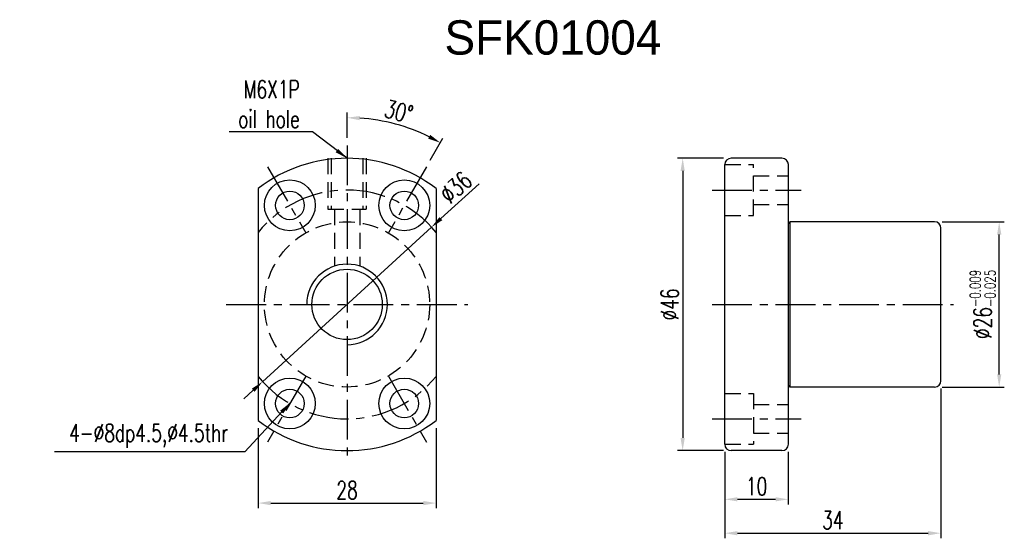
# Model space of a CAD drawing. Extents: x 19 to 174, y 58 to 139.
import ezdxf

# ---------------------------------------------------------------- set-up
doc = ezdxf.new("R2010")
doc.units = 0
doc.header["$LTSCALE"] = 5
doc.header["$MEASUREMENT"] = 0
doc.linetypes.add('CENTER', pattern=[2, 1.25, -0.25, 0.25, -0.25])
doc.linetypes.add('DASHED', pattern=[0.75, 0.5, -0.25])
for name, color, linetype in [('DIM', 4, 'CONTINUOUS'), ('HIDDEN', 7, 'CONTINUOUS'), ('MAIN', 7, 'CONTINUOUS'), ('OUT', 3, 'CONTINUOUS')]:
    doc.layers.add(name, color=color, linetype=linetype)
doc.styles.add('DIM-7', font='SIMPLEX.shx', dxfattribs={"width": 0.7, "bigfont": 'chineset.shx'})
doc.dimstyles.new('CNS', dxfattribs={"dimtxt": 3.5, "dimasz": 2.5, "dimexe": 1, "dimexo": 1.5, "dimgap": 0.09, "dimtad": 0, "dimdsep": 46, "dimtxsty": 'DIM-7', "dimcen": 0.09, "dimclrd": 1, "dimclre": 1, "dimclrt": 4, "dimadec": 0, "dimazin": 0, "dimtfac": 1, "dimtix": 1, "dimtmove": 2, "dimatfit": 3, "dimfxl": 1, "dimtvp": 0.971429, "dimtolj": 1, "dimarcsym": 0})

# ---------------------------------------------------------------- blocks, each defined once
blk = doc.blocks.new('*D0')
at = {"layer": 'DIM', "color": 7, "linetype": 'Continuous', "lineweight": -2, "transparency": 16777216}
for p, q in [((56.78, 74.89), (56.78, 62.29)), ((84.78, 74.89), (84.78, 62.29)), ((58.78, 63.09), (82.78, 63.09))]:
    blk.add_line(p, q, dxfattribs=at)
at = {"layer": 'DIM', "color": 7, "linetype": 'Continuous', "transparency": 16777216}
for points in [[(58.78, 63.42), (58.78, 62.75), (56.78, 63.09)], [(82.78, 63.42), (82.78, 62.75), (84.78, 63.09)]]:
    blk.add_solid(points, dxfattribs=at)
at = {"layer": 'DIM', "color": 7, "linetype": 'Continuous', "transparency": 16777216, "insert": (70.78, 65.13), "char_height": 2.8, "attachment_point": 5, "style": 'DIM-7'}
blk.add_mtext('\\A1;28', dxfattribs=at)
blk = doc.blocks.new('*D1')
at = {"layer": 'DIM', "color": 7, "linetype": 'Continuous', "lineweight": -2, "transparency": 16777216}
for p, q in [((164.21, 81.14), (164.21, 57.55)), ((130.21, 71.14), (130.21, 57.55)), ((132.21, 58.35), (162.21, 58.35))]:
    blk.add_line(p, q, dxfattribs=at)
at = {"layer": 'DIM', "color": 7, "linetype": 'Continuous', "transparency": 16777216}
for points in [[(132.21, 58.68), (132.21, 58.01), (130.21, 58.35)], [(162.21, 58.68), (162.21, 58.01), (164.21, 58.35)]]:
    blk.add_solid(points, dxfattribs=at)
at = {"layer": 'DIM', "color": 7, "linetype": 'Continuous', "transparency": 16777216, "insert": (147.21, 60.39), "char_height": 2.8, "attachment_point": 5, "style": 'DIM-7'}
blk.add_mtext('\\A1;34', dxfattribs=at)
blk = doc.blocks.new('*D2')
at = {"layer": 'DIM', "color": 7, "linetype": 'Continuous', "lineweight": -2, "transparency": 16777216}
for p, q in [((130.21, 71.14), (130.21, 62.88)), ((140.21, 71.14), (140.21, 62.88)), ((132.21, 63.68), (138.21, 63.68))]:
    blk.add_line(p, q, dxfattribs=at)
at = {"layer": 'DIM', "color": 7, "linetype": 'Continuous', "transparency": 16777216}
for points in [[(132.21, 64.01), (132.21, 63.35), (130.21, 63.68)], [(138.21, 64.01), (138.21, 63.35), (140.21, 63.68)]]:
    blk.add_solid(points, dxfattribs=at)
at = {"layer": 'DIM', "color": 7, "linetype": 'Continuous', "transparency": 16777216, "insert": (135.21, 65.72), "char_height": 2.8, "attachment_point": 5, "style": 'DIM-7'}
blk.add_mtext('\\A1;10', dxfattribs=at)
blk = doc.blocks.new('*D3')
at = {"layer": 'DIM', "color": 7, "linetype": 'Continuous', "lineweight": -2, "transparency": 16777216}
for p, q in [((164.41, 107.34), (174.19, 107.34)), ((173.39, 83.34), (173.39, 105.34)), ((164.41, 81.34), (174.19, 81.34))]:
    blk.add_line(p, q, dxfattribs=at)
at = {"layer": 'DIM', "color": 7, "linetype": 'Continuous', "transparency": 16777216}
for points in [[(173.06, 105.34), (173.73, 105.34), (173.39, 107.34)], [(173.06, 83.34), (173.73, 83.34), (173.39, 81.34)]]:
    blk.add_solid(points, dxfattribs=at)
at = {"layer": 'DIM', "color": 7, "linetype": 'Continuous', "transparency": 16777216, "insert": (170.79, 94.34), "char_height": 2.8, "attachment_point": 5, "rotation": 90, "style": 'DIM-7'}
blk.add_mtext('\\A1;%%C26{\\H1.680000;\\S-0.009^ -0.025;}', dxfattribs=at)
blk = doc.blocks.new('*D4')
at = {"layer": 'DIM', "color": 7, "linetype": 'Continuous', "lineweight": -2, "transparency": 16777216}
for p, q in [((130.01, 117.34), (122.79, 117.34)), ((123.59, 115.34), (123.59, 73.34)), ((130.01, 71.34), (122.79, 71.34))]:
    blk.add_line(p, q, dxfattribs=at)
at = {"layer": 'DIM', "color": 7, "linetype": 'Continuous', "transparency": 16777216}
for points in [[(123.25, 115.34), (123.92, 115.34), (123.59, 117.34)], [(123.25, 73.34), (123.92, 73.34), (123.59, 71.34)]]:
    blk.add_solid(points, dxfattribs=at)
at = {"layer": 'DIM', "color": 7, "linetype": 'Continuous', "transparency": 16777216, "insert": (121.55, 94.34), "char_height": 2.8, "attachment_point": 5, "rotation": 90, "style": 'DIM-7'}
blk.add_mtext('\\A1;%%C46', dxfattribs=at)
blk = doc.blocks.new('*D6')
at = {"layer": 'DIM', "color": 7, "linetype": 'Continuous', "lineweight": -2, "transparency": 16777216}
for p, q in [((91.54, 113.32), (85.54, 107.84)), ((57.49, 82.19), (84.06, 106.49)), ((56.02, 80.85), (54.54, 79.5))]:
    blk.add_line(p, q, dxfattribs=at)
at = {"layer": 'DIM', "color": 7, "linetype": 'Continuous', "transparency": 16777216}
for points in [[(85.31, 108.08), (85.76, 107.59), (84.06, 106.49)], [(55.79, 81.09), (56.24, 80.6), (57.49, 82.19)]]:
    blk.add_solid(points, dxfattribs=at)
at = {"layer": 'DIM', "color": 7, "linetype": 'Continuous', "transparency": 16777216, "insert": (87.9, 112.76), "char_height": 2.8, "attachment_point": 5, "rotation": 42.4356, "style": 'DIM-7'}
blk.add_mtext('\\A1;∅36', dxfattribs=at)
blk = doc.blocks.new('*D7')
at = {"layer": 'DIM', "color": 7, "linetype": 'Continuous', "lineweight": -2, "transparency": 16777216}
for p, q in [((70.78, 120.54), (70.78, 124.52)), ((83.88, 117.03), (85.87, 120.48))]:
    blk.add_line(p, q, dxfattribs=at)
blk.add_arc((70.78, 94.34), 29.38, 63.9011, 86.0989, dxfattribs=at)
at = {"layer": 'DIM', "color": 7, "linetype": 'Continuous', "transparency": 16777216}
for points in [[(72.77, 123.32), (72.79, 123.99), (70.78, 123.72)], [(83.86, 121.02), (83.55, 120.43), (85.47, 119.78)]]:
    blk.add_solid(points, dxfattribs=at)
at = {"layer": 'DIM', "color": 7, "linetype": 'Continuous', "transparency": 16777216, "insert": (78.91, 124.69), "char_height": 2.8, "attachment_point": 5, "rotation": 345, "style": 'DIM-7'}
blk.add_mtext('\\A1;30°', dxfattribs=at)

msp = doc.modelspace()

# ---------------------------------------------------------------- linework, layer by layer
at = {"layer": 'DIM', "color": 7, "linetype": 'Continuous'}
msp.add_arc((70.778, 94.34), 6.34, 270, 180, dxfattribs=at)
at = {"layer": 'HIDDEN', "color": 7, "linetype": 'DASHED'}
for p, q in [((130.215, 116.34), (134.715, 116.34)), ((134.715, 108.34), (134.715, 116.34)), ((134.715, 114.59), (140.215, 114.59)), ((134.715, 110.09), (140.215, 110.09)), ((130.215, 108.34), (134.715, 108.34))]:
    msp.add_line(p, q, dxfattribs=at)
at = {"layer": 'MAIN', "color": 7, "linetype": 'CENTER'}
for p, q in [((70.778, 119.34), (70.778, 69.34)), ((58.278, 115.991), (64.278, 105.599)), ((83.278, 115.991), (77.278, 105.599)), ((128.215, 112.34), (142.215, 112.34)), ((51.778, 94.34), (89.778, 94.34)), ((128.215, 94.34), (166.215, 94.34)), ((64.278, 83.082), (58.278, 72.69)), ((77.278, 83.082), (83.278, 72.69)), ((128.215, 76.34), (142.215, 76.34))]:
    msp.add_line(p, q, dxfattribs=at)
at = {"layer": 'MAIN', "color": 7, "linetype": 'DASHED'}
for p, q in [((67.778, 117.34), (67.778, 109.34)), ((68.278, 117.34), (68.278, 109.34)), ((73.278, 117.34), (73.278, 109.34)), ((73.778, 117.34), (73.778, 109.34)), ((67.778, 109.34), (73.778, 109.34)), ((68.778, 109.34), (68.778, 100.357)), ((72.778, 109.34), (72.778, 100.357)), ((130.215, 80.34), (134.715, 80.34)), ((134.715, 80.34), (134.715, 72.34)), ((134.715, 78.59), (140.215, 78.59)), ((134.715, 74.09), (140.215, 74.09)), ((130.215, 72.34), (134.715, 72.34))]:
    msp.add_line(p, q, dxfattribs=at)
at = {"layer": 'MAIN', "color": 7, "linetype": 'Continuous'}
for p, q in [((130.215, 72.34), (130.215, 116.34)), ((139.215, 117.34), (131.215, 117.34)), ((140.215, 72.34), (140.215, 116.34)), ((56.778, 112.589), (56.778, 76.092)), ((84.778, 112.589), (84.778, 76.092)), ((140.465, 107.34), (140.465, 81.34)), ((163.215, 107.34), (140.465, 107.34)), ((164.215, 82.34), (164.215, 106.34)), ((163.215, 81.34), (140.465, 81.34)), ((139.215, 71.34), (131.215, 71.34))]:
    msp.add_line(p, q, dxfattribs=at)
for centre, radius in [((61.778, 109.929), 4), ((79.778, 109.929), 4), ((61.778, 109.929), 2.25), ((79.778, 109.929), 2.25), ((70.778, 94.34), 5.54), ((61.778, 78.752), 4), ((79.778, 78.752), 4), ((61.778, 78.752), 2.25), ((79.778, 78.752), 2.25)]:
    msp.add_circle(centre, radius, dxfattribs=at)
at = {"layer": 'MAIN', "color": 7, "linetype": 'DASHED'}
msp.add_circle((70.778, 94.34), 13, dxfattribs=at)
at = {"layer": 'MAIN', "color": 7, "linetype": 'Continuous'}
for centre, radius, start, end in [((131.215, 116.34), 1, 90, 180), ((139.215, 116.34), 1, 0, 90), ((140.215, 107.34), 0.25, 270, 0), ((163.215, 106.34), 1, 0, 90), ((163.215, 82.34), 1, 270, 0), ((140.215, 81.34), 0.25, 0, 90), ((131.215, 72.34), 1, 180, 270), ((139.215, 72.34), 1, 270, 360)]:
    msp.add_arc(centre, radius, start, end, dxfattribs=at)
at = {"layer": 'MAIN', "color": 7, "linetype": 'CENTER'}
for start, end in [(38.94244, 141.05756), (218.94244, 321.05756)]:
    msp.add_arc((70.778, 94.34), 18, start, end, dxfattribs=at)
at = {"layer": 'OUT', "color": 7}
for start, end in [(52.50475, 127.49525), (232.50475, 307.49525)]:
    msp.add_arc((70.778, 94.34), 23, start, end, dxfattribs=at)

# ---------------------------------------------------------------- texts
at = {"layer": 'DIM', "color": 7, "char_height": 2.8, "style": 'DIM-7'}
for s, insert, attachment_point in [('M6X1P\\Poil hole', (63.33, 122.117), 9), ('\\A1;4-%%C8dp4.5,%%c4.5thr', (52.071, 73.662), 6)]:
    msp.add_mtext(s, dxfattribs=dict(at, insert=insert, attachment_point=attachment_point))
at = {"layer": 'OUT', "color": 0, "insert": (86.111, 139.047), "char_height": 5.4, "width": 1062.42911, "attachment_point": 1}
msp.add_mtext('SFK01004', dxfattribs=at)

# ---------------------------------------------------------------- dimensions: what is measured, and where the dimension line sits
at = {"layer": 'DIM', "color": 7, "linetype": 'Continuous'}
dim = msp.add_angular_dim_2l(base=(80.826, 121.948), line1=((83.278, 115.991), (77.278, 105.599)), line2=((70.778, 119.34), (70.778, 69.34)), dimstyle='CNS', override={"dimscale": 0.8, "dimgap": 0.8, "dimtad": 1, "dimclrd": 7, "dimclre": 7, "dimclrt": 7, "dimtp": -0.009, "dimtm": 0.025, "dimtfac": 0.6, "dimtdec": 3, "dimtmove": 1}, dxfattribs=at)
dim.commit()
dim.dimension.update_dxf_attribs({"geometry": '*D7', "text_midpoint": (78.91, 124.689)})
dim = msp.add_diameter_dim_2p(p1=(57.493, 82.195), p2=(84.062, 106.486), dimstyle='CNS', override={"dimscale": 0.8, "dimgap": 0.8, "dimtad": 1, "dimclrd": 7, "dimclre": 7, "dimclrt": 7, "dimtp": -0.009, "dimtm": 0.025, "dimtfac": 0.6, "dimtdec": 3, "dimtmove": 1}, dxfattribs=at)
dim.commit()
dim.dimension.update_dxf_attribs({"geometry": '*D6', "text_midpoint": (87.901, 112.76)})
for base, p1, p2, override, picture, middle in [((123.587, 71.34), (131.215, 117.34), (131.215, 71.34), {"dimscale": 0.8, "dimgap": 0.8, "dimtad": 1, "dimclrd": 7, "dimclre": 7, "dimclrt": 7, "dimtp": -0.009, "dimtm": 0.025, "dimtfac": 0.6, "dimtdec": 3, "dimtmove": 1}, '*D4', (121.547, 94.34)), ((173.395, 107.34), (163.215, 81.34), (163.215, 107.34), {"dimscale": 0.8, "dimgap": 0.8, "dimtad": 1, "dimclrd": 7, "dimclre": 7, "dimclrt": 7, "dimtol": 1, "dimtp": -0.009, "dimtm": 0.025, "dimtfac": 0.6, "dimtdec": 3, "dimtmove": 1}, '*D3', (170.795, 94.34))]:
    dim = msp.add_linear_dim(base=base, p1=p1, p2=p2, angle=90, text='%%C<>', dimstyle='CNS', override=override, dxfattribs=at)
    dim.commit()
    dim.dimension.update_dxf_attribs({"geometry": picture, "text_midpoint": middle})
for base, p1, p2, override, picture, middle in [((164.215, 58.346), (130.215, 72.34), (164.215, 82.34), {"dimscale": 0.8, "dimgap": 0.8, "dimtad": 1, "dimclrd": 7, "dimclre": 7, "dimclrt": 7, "dimtol": 0, "dimlim": 0, "dimtp": -0.009, "dimtm": 0.025, "dimtfac": 0.6, "dimtdec": 3, "dimtmove": 1}, '*D1', (147.215, 60.386)), ((84.778, 63.086), (56.778, 76.092), (84.778, 76.092), {"dimscale": 0.8, "dimgap": 0.8, "dimtad": 1, "dimclrd": 7, "dimclre": 7, "dimclrt": 7, "dimtp": -0.009, "dimtm": 0.025, "dimtfac": 0.6, "dimtdec": 3, "dimtmove": 1}, '*D0', (70.778, 65.126)), ((140.215, 63.679), (130.215, 72.34), (140.215, 72.34), {"dimscale": 0.8, "dimgap": 0.8, "dimtad": 1, "dimclrd": 7, "dimclre": 7, "dimclrt": 7, "dimtp": -0.009, "dimtm": 0.025, "dimtfac": 0.6, "dimtdec": 3, "dimtmove": 1}, '*D2', (135.215, 65.719))]:
    dim = msp.add_linear_dim(base=base, p1=p1, p2=p2, dimstyle='CNS', override=override, dxfattribs=at)
    dim.commit()
    dim.dimension.update_dxf_attribs({"geometry": picture, "text_midpoint": middle})

# ---------------------------------------------------------------- leaders
at = {"layer": 'DIM', "color": 7, "linetype": 'Continuous', "annotation_type": 0, "has_hookline": 1, "hookline_direction": 1}
for points, text_width in [([(70.778, 117.34), (65.316, 121.479), (63.316, 121.479)], 10.453), ([(61.848, 78.874), (54.711, 71.155), (52.711, 71.155)], 27.347)]:
    msp.add_leader(points, dimstyle='CNS', override={"dimscale": 0.8, "dimgap": 0.8, "dimtad": 1, "dimclrd": 7, "dimclre": 7, "dimclrt": 7, "dimtp": -0.009, "dimtm": 0.025, "dimtfac": 0.6, "dimtdec": 3, "dimtmove": 1}, dxfattribs=dict(at, text_width=text_width))

doc.saveas('drawing.dxf')
